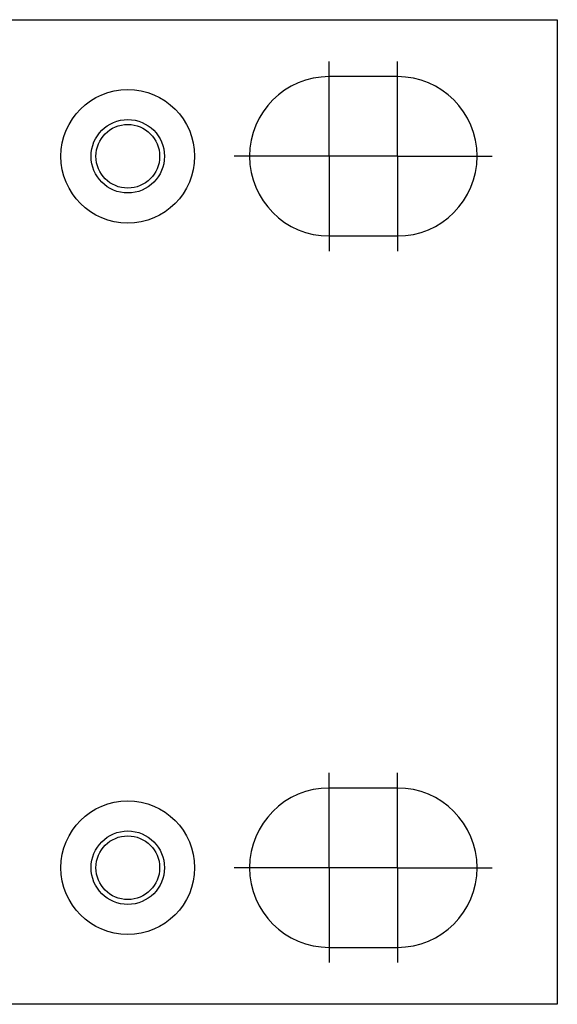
# Model space of a CAD drawing. Header units: inches. Extents: x 0 to 34, y 0 to 22.
# Tile 12 of 16: x 26.4 to 27.1, y 4.4 to 5.7. Entities that reach past the tile are written whole.
import ezdxf

# ---------------------------------------------------------------- set-up
doc = ezdxf.new("R2010")
doc.units = ezdxf.units.IN
doc.header["$LTSCALE"] = 1.87
doc.header["$MEASUREMENT"] = 0
doc.linetypes.add('CENTER', pattern=[0.6, 0.375, -0.075, 0.075, -0.075])
doc.layers.get('0').update_dxf_attribs({"linetype": 'CONTINUOUS'})
doc.layers.add('DEFAULT_1', color=7, linetype='CENTER')

msp = doc.modelspace()

# ---------------------------------------------------------------- linework, layer by layer
at = {"color": 7, "linetype": 'CONTINUOUS'}
for p, q in [((12.88523, 5.68578), (27.13523, 5.68578)), ((27.13523, 5.68578), (27.13523, 4.38828)), ((26.92448, 5.61078), (26.83448, 5.61078)), ((26.83448, 5.40078), (26.92448, 5.40078)), ((26.92448, 4.67328), (26.83448, 4.67328)), ((26.83448, 4.46328), (26.92448, 4.46328)), ((27.13523, 4.38828), (12.88523, 4.38828))]:
    msp.add_line(p, q, dxfattribs=at)
for centre, radius in [((26.56898, 5.50578), 0.08812), ((26.56898, 5.50578), 0.04838), ((26.56898, 5.50578), 0.042), ((26.56898, 4.56828), 0.08812), ((26.56898, 4.56828), 0.04838), ((26.56898, 4.56828), 0.042)]:
    msp.add_circle(centre, radius, dxfattribs=at)
for centre, start, end in [((26.83448, 5.50578), 90, 270), ((26.92448, 5.50578), 270, 90), ((26.83448, 4.56828), 90, 270), ((26.92448, 4.56828), 270, 90)]:
    msp.add_arc(centre, 0.105, start, end, dxfattribs=at)
at = {"layer": 'DEFAULT_1', "color": 7, "linetype": 'CENTER'}
for p, q in [((26.83448, 5.50578), (26.83448, 5.63085)), ((26.92448, 5.50578), (26.92448, 5.63085)), ((26.7994, 5.50578), (26.7094, 5.50578)), ((26.92448, 5.50578), (26.7994, 5.50578)), ((26.83448, 5.50578), (26.83448, 5.3807)), ((26.92448, 5.50578), (26.95955, 5.50578)), ((26.92448, 5.50578), (26.92448, 5.3807)), ((26.95955, 5.50578), (27.04955, 5.50578)), ((26.83448, 4.56828), (26.83448, 4.69335)), ((26.92448, 4.56828), (26.92448, 4.69335)), ((26.7994, 4.56828), (26.7094, 4.56828)), ((26.92448, 4.56828), (26.7994, 4.56828)), ((26.83448, 4.56828), (26.83448, 4.4432)), ((26.92448, 4.56828), (26.95955, 4.56828)), ((26.92448, 4.56828), (26.92448, 4.4432)), ((26.95955, 4.56828), (27.04955, 4.56828))]:
    msp.add_line(p, q, dxfattribs=at)

doc.saveas('drawing.dxf')
